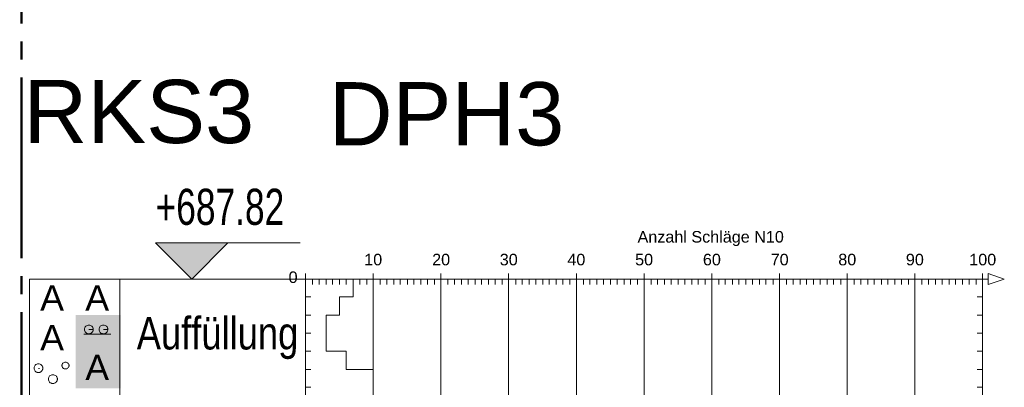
# Model space of a CAD drawing. Header units: metres. Extents: x 0 to 118, y 1 to 83.
# Tile 8 of 36: x 8.76 to 14.21, y 7.36 to 9.4. Entities that reach past the tile are written whole.
import ezdxf

# ---------------------------------------------------------------- set-up
doc = ezdxf.new("R2010")
doc.units = ezdxf.units.M
doc.linetypes.add('ACHSE3', pattern=[1.25, 1, -0.1, 0.05, -0.1])
doc.linetypes.add('DURCHG', pattern=[0])
for name, color, linetype in [('Bodenprofil', 7, 'Continuous'), ('Grundst_cksgrenze', 7, 'Continuous'), ('MAKET', 7, 'Continuous')]:
    doc.layers.add(name, color=color, linetype=linetype)
doc.styles.add('Arial', font='arial.ttf')

# ---------------------------------------------------------------- blocks, each defined once
blk = doc.blocks.new('DIM139')
at = {"layer": 'MAKET', "color": 7, "linetype": 'DURCHG', "lineweight": 18}
for p, q in [((9.7122, 7.9645), (9.5122, 8.1645)), ((9.5122, 8.1645), (10.3122, 8.1645)), ((9.9122, 8.1645), (9.7122, 7.9645)), ((9.5122, 7.9645), (9.9122, 7.9645))]:
    blk.add_line(p, q, dxfattribs=at)
at = {"layer": 'MAKET', "color": 4}
blk.add_point((5.8036, 7.9645), dxfattribs=at)
blk = doc.blocks.new('DIM140')
at = {"layer": 'MAKET', "color": 7, "style": 'Arial', "width": 0.7}
blk.add_text('+687.82', height=0.2, dxfattribs=at).set_placement((9.5122, 8.2645))

msp = doc.modelspace()

# ---------------------------------------------------------------- hatches: boundary and pattern name
at = {"layer": 'Bodenprofil'}
msp.add_hatch(color=2, dxfattribs=at).paths.add_polyline_path([(9.0687, 7.3591), (9.3184, 7.3591), (9.3184, 7.7645), (9.0687, 7.7645), (9.0687, 7.3591)])
at = {"layer": 'MAKET'}
msp.add_hatch(color=7, dxfattribs=at).paths.add_polyline_path([(9.7122, 7.9645), (9.9122, 8.1645), (9.5122, 8.1645)])

# ---------------------------------------------------------------- linework, layer by layer
at = {"layer": 'Bodenprofil', "color": 8, "linetype": 'DURCHG', "lineweight": 9}
for p, q in [((8.8136, 7.9645), (10.3228, 7.9645)), ((8.8136, 7.9645), (9.3132, 7.9645)), ((8.8136, 4.7662), (8.8136, 7.9645)), ((9.3132, 7.9645), (9.3132, 4.7662)), ((10.3423, 7.9645), (10.3123, 7.9645)), ((10.3423, 7.9645), (10.3423, 7.9945)), ((10.3423, 7.9645), (14.122, 7.9645)), ((10.3423, 7.9645), (10.3423, 3.9359)), ((10.3423, 7.9645), (10.3423, 3.9659)), ((10.3423, 7.9645), (14.092, 7.9645)), ((10.3423, 7.9645), (10.6063, 7.9645)), ((10.3813, 7.9645), (10.3813, 7.9345)), ((10.4173, 7.9645), (10.4173, 7.9345)), ((10.4563, 7.9645), (10.4563, 7.9345)), ((10.4923, 7.9645), (10.4923, 7.9345)), ((10.5313, 7.9645), (10.5313, 7.9345)), ((10.5673, 7.9645), (10.5673, 7.9345)), ((10.6063, 7.9645), (10.6063, 7.9345)), ((10.6063, 7.9645), (10.6063, 7.8655)), ((10.6422, 7.9645), (10.6422, 7.9345)), ((10.6813, 7.9645), (10.6813, 7.9345)), ((10.7173, 7.9645), (10.7173, 7.9945)), ((10.7173, 7.9645), (10.7173, 3.9659)), ((10.7562, 7.9645), (10.7562, 7.9345)), ((10.7923, 7.9645), (10.7923, 7.9345)), ((10.8312, 7.9645), (10.8312, 7.9345)), ((10.8673, 7.9645), (10.8673, 7.9345)), ((10.9062, 7.9645), (10.9062, 7.9345)), ((10.9423, 7.9645), (10.9423, 7.9345)), ((10.9813, 7.9645), (10.9813, 7.9345)), ((11.0172, 7.9645), (11.0172, 7.9345)), ((11.0563, 7.9645), (11.0563, 7.9345)), ((11.0922, 7.9645), (11.0922, 7.9945)), ((11.0922, 7.9645), (11.0922, 3.9659)), ((11.1312, 7.9645), (11.1312, 7.9345)), ((11.1672, 7.9645), (11.1672, 7.9345)), ((11.2062, 7.9645), (11.2062, 7.9345)), ((11.2422, 7.9645), (11.2422, 7.9345)), ((11.2812, 7.9645), (11.2812, 7.9345)), ((11.3172, 7.9645), (11.3172, 7.9345)), ((11.3562, 7.9645), (11.3562, 7.9345)), ((11.3922, 7.9645), (11.3922, 7.9345)), ((11.4312, 7.9645), (11.4312, 7.9345)), ((11.4672, 7.9645), (11.4672, 7.9945)), ((11.4672, 7.9645), (11.4672, 3.9659)), ((11.5062, 7.9645), (11.5062, 7.9345)), ((11.5422, 7.9645), (11.5422, 7.9345)), ((11.5812, 7.9645), (11.5812, 7.9345)), ((11.6172, 7.9645), (11.6172, 7.9345)), ((11.6562, 7.9645), (11.6562, 7.9345)), ((11.6922, 7.9645), (11.6922, 7.9345)), ((11.7312, 7.9645), (11.7312, 7.9345)), ((11.7671, 7.9645), (11.7671, 7.9345)), ((11.8062, 7.9645), (11.8062, 7.9345)), ((11.8422, 7.9645), (11.8422, 7.9945)), ((11.8422, 7.9645), (11.8422, 3.9659)), ((11.8811, 7.9645), (11.8811, 7.9345)), ((11.9172, 7.9645), (11.9172, 7.9345)), ((11.9561, 7.9645), (11.9561, 7.9345)), ((11.9922, 7.9645), (11.9922, 7.9345)), ((12.0311, 7.9645), (12.0311, 7.9345)), ((12.0672, 7.9645), (12.0672, 7.9345)), ((12.1062, 7.9645), (12.1062, 7.9345)), ((12.1421, 7.9645), (12.1421, 7.9345)), ((12.1812, 7.9645), (12.1812, 7.9345)), ((12.2171, 7.9645), (12.2171, 7.9945)), ((12.2171, 7.9645), (12.2171, 3.9659)), ((12.2561, 7.9645), (12.2561, 7.9345)), ((12.2921, 7.9645), (12.2921, 7.9345)), ((12.3311, 7.9645), (12.3311, 7.9345)), ((12.3671, 7.9645), (12.3671, 7.9345)), ((12.4061, 7.9645), (12.4061, 7.9345)), ((12.4421, 7.9645), (12.4421, 7.9345)), ((12.4811, 7.9645), (12.4811, 7.9345)), ((12.5171, 7.9645), (12.5171, 7.9345)), ((12.5561, 7.9645), (12.5561, 7.9345)), ((12.5921, 7.9645), (12.5921, 7.9945)), ((12.5921, 7.9645), (12.5921, 3.9659)), ((12.6311, 7.9645), (12.6311, 7.9345)), ((12.6671, 7.9645), (12.6671, 7.9345)), ((12.7061, 7.9645), (12.7061, 7.9345)), ((12.7421, 7.9645), (12.7421, 7.9345)), ((12.7811, 7.9645), (12.7811, 7.9345)), ((12.8171, 7.9645), (12.8171, 7.9345)), ((12.8561, 7.9645), (12.8561, 7.9345)), ((12.892, 7.9645), (12.892, 7.9345)), ((12.9311, 7.9645), (12.9311, 7.9345)), ((12.9671, 7.9645), (12.9671, 7.9945)), ((12.9671, 7.9645), (12.9671, 3.9659)), ((13.006, 7.9645), (13.006, 7.9345)), ((13.0421, 7.9645), (13.0421, 7.9345)), ((13.081, 7.9645), (13.081, 7.9345)), ((13.1171, 7.9645), (13.1171, 7.9345)), ((13.156, 7.9645), (13.156, 7.9345)), ((13.1921, 7.9645), (13.1921, 7.9345)), ((13.2311, 7.9645), (13.2311, 7.9345)), ((13.267, 7.9645), (13.267, 7.9345)), ((13.3061, 7.9645), (13.3061, 7.9345)), ((13.342, 7.9645), (13.342, 7.9945)), ((13.342, 7.9645), (13.342, 3.9659)), ((13.381, 7.9645), (13.381, 7.9345)), ((13.417, 7.9645), (13.417, 7.9345)), ((13.456, 7.9645), (13.456, 7.9345)), ((13.492, 7.9645), (13.492, 7.9345)), ((13.531, 7.9645), (13.531, 7.9345)), ((13.5671, 7.9645), (13.5671, 7.9345)), ((13.606, 7.9645), (13.606, 7.9345)), ((13.642, 7.9645), (13.642, 7.9345)), ((13.681, 7.9645), (13.681, 7.9345)), ((13.717, 7.9645), (13.717, 7.9945)), ((13.717, 7.9645), (13.717, 3.9659)), ((13.756, 7.9645), (13.756, 7.9345)), ((13.792, 7.9645), (13.792, 7.9345)), ((13.831, 7.9645), (13.831, 7.9345)), ((13.867, 7.9645), (13.867, 7.9345)), ((13.906, 7.9645), (13.906, 7.9345)), ((13.942, 7.9645), (13.942, 7.9345)), ((13.981, 7.9645), (13.981, 7.9345)), ((14.0169, 7.9645), (14.0169, 7.9345)), ((14.056, 7.9645), (14.056, 7.9345)), ((14.092, 7.9645), (14.092, 7.9945)), ((14.092, 7.9645), (14.092, 3.9659)), ((14.092, 7.9645), (14.092, 3.9659)), ((14.122, 7.9645), (14.122, 7.9945)), ((14.122, 7.9945), (14.212, 7.9645)), ((14.212, 7.9645), (14.122, 7.9345)), ((14.122, 7.9345), (14.122, 7.9645)), ((10.3423, 7.8655), (10.3723, 7.8655)), ((10.6063, 7.8655), (10.5313, 7.8655)), ((10.5313, 7.8655), (10.5313, 7.7635)), ((14.062, 7.8655), (14.092, 7.8655)), ((10.3423, 7.7635), (10.3723, 7.7635)), ((10.5313, 7.7635), (10.4563, 7.7635)), ((10.4563, 7.7635), (10.4563, 7.6645)), ((14.062, 7.7635), (14.092, 7.7635)), ((9.1189, 7.6901), (9.1184, 7.6851)), ((9.1203, 7.6947), (9.1189, 7.6901)), ((9.1225, 7.6988), (9.1203, 7.6947)), ((9.1254, 7.7024), (9.1225, 7.6988)), ((9.129, 7.7054), (9.1254, 7.7024)), ((9.1332, 7.7076), (9.129, 7.7054)), ((9.1378, 7.709), (9.1332, 7.7076)), ((9.1428, 7.7094), (9.1378, 7.709)), ((9.1451, 7.7093), (9.1428, 7.7094)), ((9.1475, 7.709), (9.1451, 7.7093)), ((9.1519, 7.7076), (9.1475, 7.709)), ((9.156, 7.7054), (9.1519, 7.7076)), ((9.1597, 7.7024), (9.156, 7.7054)), ((9.1628, 7.6988), (9.1597, 7.7024)), ((9.1651, 7.6947), (9.1628, 7.6988)), ((9.1659, 7.6924), (9.1651, 7.6947)), ((9.1666, 7.6901), (9.1659, 7.6924)), ((9.167, 7.6876), (9.1666, 7.6901)), ((9.1993, 7.6901), (9.1989, 7.6851)), ((9.2007, 7.6947), (9.1993, 7.6901)), ((9.2029, 7.6988), (9.2007, 7.6947)), ((9.2059, 7.7024), (9.2029, 7.6988)), ((9.2095, 7.7054), (9.2059, 7.7024)), ((9.2136, 7.7076), (9.2095, 7.7054)), ((9.2182, 7.709), (9.2136, 7.7076)), ((9.2232, 7.7094), (9.2182, 7.709)), ((9.2256, 7.7093), (9.2232, 7.7094)), ((9.2279, 7.709), (9.2256, 7.7093)), ((9.2324, 7.7076), (9.2279, 7.709)), ((9.2365, 7.7054), (9.2324, 7.7076)), ((9.2401, 7.7024), (9.2365, 7.7054)), ((9.2432, 7.6988), (9.2401, 7.7024)), ((9.2455, 7.6947), (9.2432, 7.6988)), ((9.2464, 7.6924), (9.2455, 7.6947)), ((9.247, 7.6901), (9.2464, 7.6924)), ((9.2474, 7.6876), (9.247, 7.6901)), ((9.1142, 7.6597), (9.2634, 7.6597)), ((9.1184, 7.6851), (9.1185, 7.6827)), ((9.1185, 7.6827), (9.1189, 7.6804)), ((9.1189, 7.6804), (9.1203, 7.6759)), ((9.1203, 7.6759), (9.1225, 7.6718)), ((9.1225, 7.6718), (9.1254, 7.6682)), ((9.1254, 7.6682), (9.129, 7.6651)), ((9.129, 7.6651), (9.1332, 7.6628)), ((9.1332, 7.6628), (9.1354, 7.6619)), ((9.1354, 7.6619), (9.1378, 7.6613)), ((9.1378, 7.6613), (9.1402, 7.6609)), ((9.1402, 7.6609), (9.1428, 7.6608)), ((9.1671, 7.6851), (9.1428, 7.6851)), ((9.1428, 7.6608), (9.1451, 7.6609)), ((9.1451, 7.6609), (9.1475, 7.6613)), ((9.1475, 7.6613), (9.1497, 7.6619)), ((9.1497, 7.6619), (9.1519, 7.6628)), ((9.1519, 7.6628), (9.156, 7.6651)), ((9.156, 7.6651), (9.1597, 7.6682)), ((9.1597, 7.6682), (9.1628, 7.6718)), ((9.1628, 7.6718), (9.1651, 7.6759)), ((9.1651, 7.6759), (9.1659, 7.6781)), ((9.1659, 7.6781), (9.1666, 7.6804)), ((9.1666, 7.6804), (9.167, 7.6827)), ((9.1671, 7.6851), (9.167, 7.6876)), ((9.167, 7.6827), (9.1671, 7.6851)), ((9.1989, 7.6851), (9.199, 7.6827)), ((9.199, 7.6827), (9.1993, 7.6804)), ((9.1993, 7.6804), (9.2007, 7.6759)), ((9.2007, 7.6759), (9.2029, 7.6718)), ((9.2029, 7.6718), (9.2059, 7.6682)), ((9.2059, 7.6682), (9.2095, 7.6651)), ((9.2095, 7.6651), (9.2136, 7.6628)), ((9.2136, 7.6628), (9.2158, 7.6619)), ((9.2158, 7.6619), (9.2182, 7.6613)), ((9.2182, 7.6613), (9.2207, 7.6609)), ((9.2207, 7.6609), (9.2232, 7.6608)), ((9.2475, 7.6851), (9.2232, 7.6851)), ((9.2232, 7.6608), (9.2256, 7.6609)), ((9.2256, 7.6609), (9.2279, 7.6613)), ((9.2279, 7.6613), (9.2302, 7.6619)), ((9.2302, 7.6619), (9.2324, 7.6628)), ((9.2324, 7.6628), (9.2365, 7.6651)), ((9.2365, 7.6651), (9.2401, 7.6682)), ((9.2401, 7.6682), (9.2432, 7.6718)), ((9.2432, 7.6718), (9.2455, 7.6759)), ((9.2455, 7.6759), (9.2464, 7.6781)), ((9.2464, 7.6781), (9.247, 7.6804)), ((9.247, 7.6804), (9.2474, 7.6827)), ((9.2475, 7.6851), (9.2474, 7.6876)), ((9.2474, 7.6827), (9.2475, 7.6851)), ((10.3423, 7.6645), (10.3723, 7.6645)), ((10.4563, 7.6645), (10.4563, 7.6645)), ((10.4563, 7.6645), (10.4563, 7.5656)), ((14.062, 7.6645), (14.092, 7.6645)), ((10.3423, 7.5656), (10.3723, 7.5656)), ((10.4563, 7.5656), (10.5673, 7.5656)), ((10.5673, 7.5656), (10.5673, 7.4636)), ((14.062, 7.5656), (14.092, 7.5656)), ((8.8395, 7.4752), (8.839, 7.4703)), ((8.839, 7.4703), (8.8391, 7.4679)), ((8.8409, 7.4799), (8.8395, 7.4752)), ((8.8431, 7.484), (8.8409, 7.4799)), ((8.846, 7.4876), (8.8431, 7.484)), ((8.8496, 7.4905), (8.846, 7.4876)), ((8.8538, 7.4927), (8.8496, 7.4905)), ((8.8584, 7.4941), (8.8538, 7.4927)), ((8.8634, 7.4946), (8.8584, 7.4941)), ((8.8657, 7.4945), (8.8634, 7.4946)), ((8.8681, 7.4941), (8.8657, 7.4945)), ((8.8725, 7.4927), (8.8681, 7.4941)), ((8.8766, 7.4905), (8.8725, 7.4927)), ((8.8803, 7.4876), (8.8766, 7.4905)), ((8.8834, 7.484), (8.8803, 7.4876)), ((8.8857, 7.4799), (8.8834, 7.484)), ((8.8865, 7.4776), (8.8857, 7.4799)), ((8.8872, 7.4752), (8.8865, 7.4776)), ((8.8876, 7.4728), (8.8872, 7.4752)), ((8.8877, 7.4703), (8.8876, 7.4728)), ((8.8876, 7.4679), (8.8877, 7.4703)), ((8.9936, 7.487), (8.9935, 7.4851)), ((8.9935, 7.4851), (8.9936, 7.4833)), ((8.9939, 7.4889), (8.9936, 7.487)), ((8.9936, 7.4833), (8.9939, 7.4815)), ((8.995, 7.4925), (8.9939, 7.4889)), ((8.9939, 7.4815), (8.995, 7.4781)), ((8.9968, 7.4957), (8.995, 7.4925)), ((8.995, 7.4781), (8.9968, 7.4749)), ((8.9991, 7.4986), (8.9968, 7.4957)), ((8.9968, 7.4749), (8.9991, 7.472)), ((9.0019, 7.5009), (8.9991, 7.4986)), ((8.9991, 7.472), (9.0019, 7.4695)), ((9.0051, 7.5026), (9.0019, 7.5009)), ((9.0087, 7.5037), (9.0051, 7.5026)), ((9.0106, 7.504), (9.0087, 7.5037)), ((9.0126, 7.5041), (9.0106, 7.504)), ((9.0165, 7.5037), (9.0126, 7.5041)), ((9.0202, 7.5026), (9.0165, 7.5037)), ((9.0236, 7.5009), (9.0202, 7.5026)), ((9.0266, 7.4986), (9.0236, 7.5009)), ((9.0236, 7.4695), (9.0266, 7.472)), ((9.0291, 7.4957), (9.0266, 7.4986)), ((9.0266, 7.472), (9.0291, 7.4749)), ((9.031, 7.4925), (9.0291, 7.4957)), ((9.0291, 7.4749), (9.031, 7.4781)), ((9.0318, 7.4908), (9.031, 7.4925)), ((9.031, 7.4781), (9.0318, 7.4798)), ((9.0323, 7.4889), (9.0318, 7.4908)), ((9.0318, 7.4798), (9.0323, 7.4815)), ((9.0326, 7.487), (9.0323, 7.4889)), ((9.0323, 7.4815), (9.0326, 7.4833)), ((9.0327, 7.4851), (9.0326, 7.487)), ((9.0326, 7.4833), (9.0327, 7.4851)), ((8.8391, 7.4679), (8.8395, 7.4656)), ((8.8395, 7.4656), (8.8409, 7.4611)), ((8.8409, 7.4611), (8.8431, 7.457)), ((8.8431, 7.457), (8.846, 7.4533)), ((8.846, 7.4533), (8.8496, 7.4503)), ((8.8496, 7.4503), (8.8538, 7.4479)), ((8.8538, 7.4479), (8.856, 7.4471)), ((8.856, 7.4471), (8.8584, 7.4464)), ((8.8584, 7.4464), (8.8608, 7.446)), ((8.8608, 7.446), (8.8634, 7.4459)), ((8.8634, 7.4692), (8.8687, 7.4692)), ((8.8634, 7.4459), (8.8657, 7.446)), ((8.8657, 7.446), (8.8681, 7.4464)), ((8.8681, 7.4464), (8.8703, 7.4471)), ((8.8703, 7.4471), (8.8725, 7.4479)), ((8.8725, 7.4479), (8.8766, 7.4503)), ((8.8766, 7.4503), (8.8803, 7.4533)), ((8.8803, 7.4533), (8.8834, 7.457)), ((8.8834, 7.457), (8.8857, 7.4611)), ((8.8857, 7.4611), (8.8865, 7.4633)), ((8.8865, 7.4633), (8.8872, 7.4656)), ((8.8872, 7.4656), (8.8876, 7.4679)), ((8.9203, 7.4195), (8.9189, 7.4149)), ((8.9225, 7.4237), (8.9203, 7.4195)), ((8.9254, 7.4273), (8.9225, 7.4237)), ((8.929, 7.4302), (8.9254, 7.4273)), ((8.9331, 7.4324), (8.929, 7.4302)), ((8.9377, 7.4338), (8.9331, 7.4324)), ((8.9427, 7.4343), (8.9377, 7.4338)), ((8.9478, 7.4338), (8.9427, 7.4343)), ((8.9525, 7.4324), (8.9478, 7.4338)), ((8.9568, 7.4302), (8.9525, 7.4324)), ((8.9606, 7.4273), (8.9568, 7.4302)), ((8.9637, 7.4237), (8.9606, 7.4273)), ((8.965, 7.4217), (8.9637, 7.4237)), ((8.9661, 7.4195), (8.965, 7.4217)), ((8.967, 7.4173), (8.9661, 7.4195)), ((8.9676, 7.4149), (8.967, 7.4173)), ((9.0019, 7.4695), (9.0051, 7.4677)), ((9.0051, 7.4677), (9.0069, 7.467)), ((9.0069, 7.467), (9.0087, 7.4664)), ((9.0087, 7.4664), (9.0106, 7.4661)), ((9.0106, 7.4661), (9.0126, 7.466)), ((9.0126, 7.466), (9.0146, 7.4661)), ((9.0146, 7.4661), (9.0165, 7.4664)), ((9.0165, 7.4664), (9.0202, 7.4677)), ((9.0202, 7.4677), (9.0236, 7.4695)), ((10.3423, 7.4636), (10.3723, 7.4636)), ((10.5673, 7.4636), (10.7173, 7.4636)), ((10.7173, 7.4636), (10.7173, 7.3646)), ((14.062, 7.4636), (14.092, 7.4636)), ((8.9189, 7.4149), (8.9184, 7.4099)), ((8.9184, 7.4099), (8.9185, 7.4076)), ((8.9185, 7.4076), (8.9189, 7.4052)), ((8.9189, 7.4052), (8.9203, 7.4008)), ((8.9203, 7.4008), (8.9225, 7.3966)), ((8.9225, 7.3966), (8.9254, 7.393)), ((8.9254, 7.393), (8.929, 7.3899)), ((8.929, 7.3899), (8.9331, 7.3876)), ((8.9331, 7.3876), (8.9354, 7.3867)), ((8.9354, 7.3867), (8.9377, 7.3861)), ((8.9377, 7.3861), (8.9402, 7.3857)), ((8.9402, 7.3857), (8.9427, 7.3856)), ((8.9427, 7.3856), (8.9453, 7.3857)), ((8.9453, 7.3857), (8.9478, 7.3861)), ((8.9478, 7.3861), (8.9525, 7.3876)), ((8.9525, 7.3876), (8.9568, 7.3899)), ((8.9568, 7.3899), (8.9606, 7.393)), ((8.9606, 7.393), (8.9637, 7.3966)), ((8.9637, 7.3966), (8.9661, 7.4008)), ((8.9661, 7.4008), (8.967, 7.403)), ((8.967, 7.403), (8.9676, 7.4052)), ((8.968, 7.4125), (8.9676, 7.4149)), ((8.9676, 7.4052), (8.968, 7.4076)), ((8.9681, 7.4099), (8.968, 7.4125)), ((8.968, 7.4076), (8.9681, 7.4099)), ((10.3423, 7.3646), (10.3723, 7.3646)), ((10.7173, 7.3646), (10.7173, 7.3646)), ((10.7173, 7.3646), (10.7173, 7.2656)), ((14.062, 7.3646), (14.092, 7.3646))]:
    msp.add_line(p, q, dxfattribs=at)
at = {"layer": 'Grundst_cksgrenze', "color": 54, "linetype": 'ACHSE3', "lineweight": 50}
msp.add_line((8.7691, 14.2807), (8.7691, 3.8245), dxfattribs=at)

# ---------------------------------------------------------------- block references
for name in ['DIM140', 'DIM139']:
    msp.add_blockref(name, (0, 0))

# ---------------------------------------------------------------- texts
at = {"layer": 'Bodenprofil', "color": 7, "style": 'Arial'}
for s, p in [('RKS3', (8.7809, 8.7174)), ('DPH3', (10.4713, 8.7049))]:
    msp.add_text(s, height=0.35, dxfattribs=at).set_placement(p)
at = {"layer": 'Bodenprofil', "color": 8, "style": 'Arial'}
for s, p in [('Anzahl Schläge N10', (12.181, 8.1663)), ('10', (10.6674, 8.0402)), ('20', (11.0436, 8.0402)), ('30', (11.418, 8.0402)), ('40', (11.7923, 8.0402)), ('50', (12.1676, 8.0402)), ('60', (12.5429, 8.0402)), ('70', (12.9182, 8.0402)), ('80', (13.2926, 8.0402)), ('90', (13.6669, 8.0402)), ('100', (14.0179, 8.0402))]:
    msp.add_text(s, height=0.064, dxfattribs=at).set_placement(p)
for s, height, width, p in [('0', 0.064, 1.01, (10.2483, 7.9424)), ('A', 0.14, 1.01, (8.8729, 7.7899)), ('A', 0.14, 1.01, (9.1227, 7.7899)), ('Auffüllung', 0.18, 0.8, (9.4077, 7.5743)), ('A', 0.14, 1.01, (8.8729, 7.5697)), ('A', 0.14, 1.01, (9.1227, 7.4046))]:
    msp.add_text(s, height=height, dxfattribs=dict(at, width=width)).set_placement(p)

doc.saveas('drawing.dxf')
